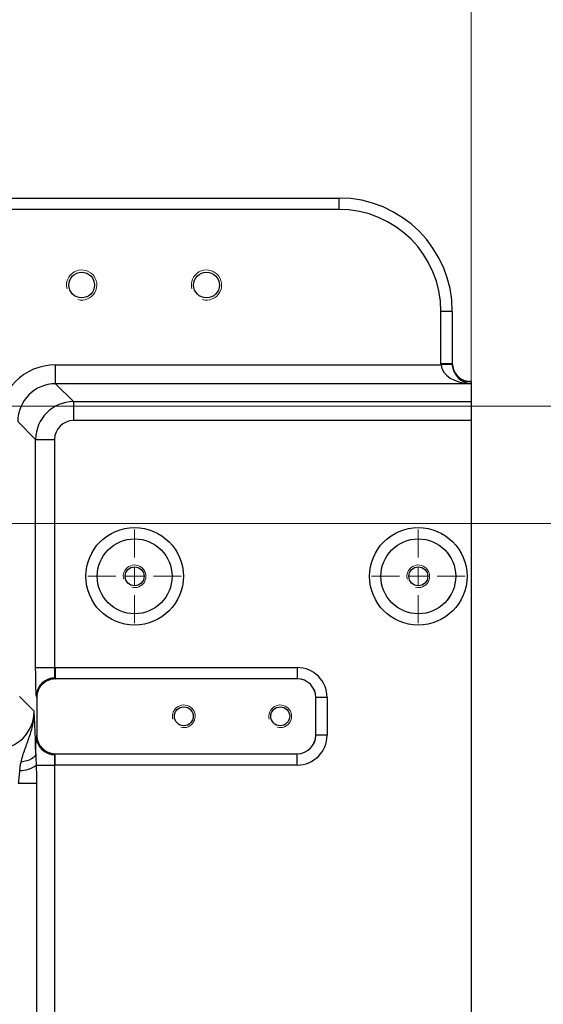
# Model space of a CAD drawing. Header units: millimetres. Extents: x -7 to 844, y 0 to 594.
# Tile 133 of 137: x 675 to 703, y 463 to 515. Entities that reach past the tile are written whole.
import ezdxf

# ---------------------------------------------------------------- set-up
doc = ezdxf.new("R2010")
doc.units = ezdxf.units.MM
doc.styles.add('SLDTEXTSTYLE3', font='HYSWLONGFANGSONG.TTF')
doc.dimstyles.new('SLDDIMSTYLE10', dxfattribs={"dimtxt": 9.875366, "dimasz": 4.884615, "dimexe": 0, "dimexo": 0.0625, "dimgap": 2.468842, "dimtad": 2, "dimlfac": 5, "dimrnd": 1e-09, "dimzin": 12, "dimdsep": 46, "dimtxsty": 'SLDTEXTSTYLE3', "dimsah": 1, "dimcen": 0.09, "dimadec": 0, "dimazin": 3, "dimtfac": 1, "dimtdec": 3, "dimtmove": 0, "dimatfit": 0, "dimfxl": 1, "dimfrac": 2, "dimtolj": 1, "dimtzin": 12, "dimarcsym": 0})
doc.dimstyles.new('SLDDIMSTYLE11', dxfattribs={"dimtxt": 9.875366, "dimasz": 4.884615, "dimexe": 0, "dimexo": 0.0625, "dimgap": 2.468842, "dimtad": 2, "dimlfac": 5, "dimrnd": 1e-09, "dimzin": 12, "dimdsep": 46, "dimtxsty": 'SLDTEXTSTYLE3', "dimsah": 1, "dimcen": 0.09, "dimadec": 0, "dimazin": 3, "dimtfac": 1, "dimtdec": 3, "dimtofl": 0, "dimtmove": 0, "dimatfit": 3, "dimfxl": 1, "dimfrac": 2, "dimtolj": 1, "dimtzin": 12, "dimarcsym": 0})

# ---------------------------------------------------------------- blocks, each defined once
blk = doc.blocks.new('_D_31')
at = {"color": 7, "linetype": 'Continuous', "lineweight": 18}
for p, q in [((606.057, 486.792), (606.057, 553.392)), ((699.057, 494.026), (699.057, 553.392)), ((606.057, 552.392), (699.057, 552.392))]:
    blk.add_line(p, q, dxfattribs=at)
for points in [[(606.057, 552.392), (610.942, 551.64), (610.942, 553.143)], [(699.057, 552.392), (694.173, 553.143), (694.173, 551.64)]]:
    blk.add_solid(points, dxfattribs=at)
at = {"color": 7, "linetype": 'Continuous', "lineweight": 18, "insert": (646.075, 564.329), "char_height": 9.2604, "attachment_point": 1, "style": 'SLDTEXTSTYLE3'}
blk.add_mtext('465', dxfattribs=at)
blk = doc.blocks.new('_D_36')
at = {"color": 7, "linetype": 'Continuous', "lineweight": 18}
for p, q in [((736.293, 494.792), (736.293, 510.989)), ((659.307, 494.792), (737.293, 494.792)), ((736.293, 488.592), (736.293, 494.792)), ((657.107, 488.592), (737.293, 488.592)), ((736.293, 488.592), (736.293, 479.198))]:
    blk.add_line(p, q, dxfattribs=at)
for points in [[(736.293, 494.792), (737.045, 499.676), (735.542, 499.676)], [(736.293, 488.592), (735.542, 483.707), (737.045, 483.707)]]:
    blk.add_solid(points, dxfattribs=at)
at = {"color": 7, "linetype": 'Continuous', "lineweight": 18, "insert": (724.356, 502.346), "char_height": 9.2604, "attachment_point": 1, "rotation": 90, "style": 'SLDTEXTSTYLE3'}
blk.add_mtext('31', dxfattribs=at)
blk = doc.blocks.new('_D_37')
at = {"color": 7, "linetype": 'Continuous', "lineweight": 18}
for p, q in [((657.107, 488.592), (737.293, 488.592)), ((736.293, 443.792), (736.293, 488.592)), ((649.057, 443.792), (737.293, 443.792))]:
    blk.add_line(p, q, dxfattribs=at)
for points in [[(736.293, 488.592), (735.542, 483.707), (737.045, 483.707)], [(736.293, 443.792), (737.045, 448.676), (735.542, 448.676)]]:
    blk.add_solid(points, dxfattribs=at)
at = {"color": 7, "linetype": 'Continuous', "lineweight": 18, "insert": (724.356, 459.709), "char_height": 9.2604, "attachment_point": 1, "rotation": 90, "style": 'SLDTEXTSTYLE3'}
blk.add_mtext('224', dxfattribs=at)
blk = doc.blocks.new('SW_CENTERMARKSYMBOL_8')
at = {"color": 0, "linetype": 'Continuous', "lineweight": 18}
for p, q in [((0, 1), (0, 2.48)), ((-1, 0), (-2.48, 0)), ((0, 0), (-0.5, 0)), ((0, 0), (0, 0.5)), ((0, 0), (0, -0.5)), ((0, 0), (0.5, 0)), ((1, 0), (2.48, 0)), ((0, -1), (0, -2.48))]:
    blk.add_line(p, q, dxfattribs=at)
blk = doc.blocks.new('SW_CENTERMARKSYMBOL_9')
at = {"color": 0, "linetype": 'Continuous', "lineweight": 18}
for p, q in [((0, 1), (0, 2.48)), ((-1, 0), (-2.48, 0)), ((0, 0), (-0.5, 0)), ((0, 0), (0, 0.5)), ((0, 0), (0, -0.5)), ((0, 0), (0.5, 0)), ((1, 0), (2.48, 0)), ((0, -1), (0, -2.48))]:
    blk.add_line(p, q, dxfattribs=at)

msp = doc.modelspace()

# ---------------------------------------------------------------- linework, layer by layer
at = {"color": 7, "linetype": 'Continuous', "lineweight": 25}
for p, q in [((673.057166, 505.79157), (692.057166, 505.79157)), ((692.057166, 505.79157), (692.057166, 505.19157)), ((692.057166, 505.19157), (673.057166, 505.19157)), ((697.457166, 497.025835), (697.457166, 499.79157)), ((698.057166, 499.79157), (697.457166, 499.79157)), ((698.057166, 499.79157), (698.057166, 497.025835)), ((677.076947, 495.97057), (677.076947, 496.969961)), ((677.076947, 496.969961), (697.45814, 496.969961)), ((698.057166, 497.025835), (697.457166, 497.025835)), ((698.057775, 496.990888), (697.45814, 496.969961)), ((698.854559, 496.105833), (698.95405, 496.088082)), ((699.057166, 496.088082), (698.95405, 496.088082)), ((699.057166, 496.088082), (699.057166, 496.068349)), ((699.057166, 496.068349), (699.057166, 495.97057)), ((677.076947, 495.97057), (678.022245, 495.025272)), ((699.057166, 495.97057), (677.076947, 495.97057)), ((699.057166, 495.97057), (699.057166, 495.025272)), ((678.022245, 495.025272), (678.022245, 494.025881)), ((678.022245, 495.025272), (699.057166, 495.025272)), ((699.057166, 495.025272), (699.057166, 494.025881)), ((676.023464, 493.026491), (675.078165, 493.971789)), ((699.057166, 494.025881), (678.022245, 494.025881)), ((699.057166, 494.025881), (699.057166, 393.557259)), ((676.023464, 480.970611), (676.023464, 493.026491)), ((676.023464, 493.026491), (677.022854, 493.026491)), ((677.022854, 493.026491), (677.022854, 480.970611)), ((676.023464, 480.970611), (677.022854, 480.970611)), ((677.057166, 480.970983), (689.857166, 480.970983)), ((677.057166, 480.970983), (677.057166, 480.417461)), ((689.857166, 480.970983), (689.857166, 480.371349)), ((677.057166, 480.370779), (677.057166, 480.370618)), ((689.857166, 480.370618), (677.057166, 480.370618)), ((689.857166, 480.371349), (677.076778, 480.371349)), ((689.857166, 480.371349), (689.857166, 480.370618)), ((675.167741, 479.430888), (675.940873, 478.657756)), ((676.078118, 479.371364), (676.078118, 477.411776)), ((690.836213, 477.39157), (690.836213, 479.39157)), ((690.836944, 479.39157), (690.836213, 479.39157)), ((690.836944, 477.39157), (690.836944, 479.39157)), ((691.436579, 479.39157), (690.836944, 479.39157)), ((691.436579, 479.39157), (691.436579, 477.39157)), ((690.836944, 477.39157), (690.836213, 477.39157)), ((691.436579, 477.39157), (690.836944, 477.39157)), ((677.057166, 476.412523), (689.857166, 476.412523)), ((677.057166, 476.412362), (677.057166, 476.412523)), ((677.057166, 475.812157), (677.057166, 476.365679)), ((677.076778, 476.411791), (689.857166, 476.411791)), ((689.857166, 476.411791), (689.857166, 476.412523)), ((689.857166, 475.812157), (689.857166, 476.411791)), ((676.04854, 475.81253), (677.022854, 475.81253)), ((677.022854, 475.81253), (677.022854, 411.770611)), ((689.857166, 475.812157), (677.057166, 475.812157)), ((676.068915, 474.835968), (675.114976, 474.835968)), ((676.068915, 474.835968), (676.068915, 411.770611))]:
    msp.add_line(p, q, dxfattribs=at)
at = {"color": 7, "linetype": 'Continuous', "lineweight": 25, "flags": 128}
msp.add_lwpolyline([(676.027684, 476.422653), (676.009099, 476.345824), (675.963959, 476.271074), (675.893487, 476.200428), (675.79959, 476.135799), (675.684811, 476.078936), (675.552257, 476.031379), (675.405517, 475.994416), (675.248564, 475.969047)], dxfattribs=at)
at = {"color": 7, "linetype": 'Continuous', "lineweight": 25}
for centre, radius in [((678.457166, 501.19157), 0.68), ((685.057166, 501.19157), 0.68), ((681.257166, 485.79157), 2.579413), ((696.257166, 485.79157), 2.579413), ((681.257166, 485.79157), 1.979779), ((681.257166, 485.79157), 1.979048), ((696.257166, 485.79157), 1.979779), ((696.257166, 485.79157), 1.979048), ((681.257166, 485.79157), 0.5), ((696.257166, 485.79157), 0.5), ((683.857166, 478.39157), 0.5), ((688.957166, 478.39157), 0.5)]:
    msp.add_circle(centre, radius, dxfattribs=at)
for centre, radius, start, end in [((692.057166, 499.79157), 6, 0, 90), ((692.057166, 499.79157), 5.4, 0, 90), ((699.056861, 497.068044), 0.999696, 180.0174622, 270.0174515), ((678.023464, 493.025272), 2.000001, 90.0349137, 179.9650863), ((677.057166, 479.39157), 1.579413, 90, 91.2447933), ((689.857166, 479.39157), 1.579413, 0, 90), ((677.034965, 479.438919), 0.978794, 88.7003416, 176.7198045), ((677.057166, 479.39157), 0.979048, 90, 90.3660406), ((689.857166, 479.39157), 0.979779, 0, 90), ((689.857166, 479.39157), 0.979048, 0, 90), ((689.857166, 477.39157), 0.979048, 270, 0), ((689.857166, 477.39157), 0.979779, 270, 0), ((689.857166, 477.39157), 1.579413, 270, 0), ((677.034965, 477.344221), 0.978794, 183.2801955, 271.2996584), ((677.057166, 477.39157), 0.979048, 269.6339594, 270), ((675.195409, 476.92334), 1.400619, 269.7561582, 307.5251999), ((677.057166, 477.39157), 1.579413, 268.7552067, 270)]:
    msp.add_arc(centre, radius, start, end, dxfattribs=at)
at = {"color": 7, "linetype": 'Continuous', "lineweight": 18}
for centre, radius in [((678.457166, 501.19157), 0.8), ((685.057166, 501.19157), 0.8), ((681.257166, 485.79157), 0.6), ((696.257166, 485.79157), 0.6), ((683.857166, 478.39157), 0.6), ((688.957166, 478.39157), 0.6)]:
    msp.add_arc(centre, radius, 255, 195, dxfattribs=at)
at = {"color": 7, "linetype": 'Continuous', "lineweight": 25}
for centre, major_axis, ratio, start_param, end_param in [((677.080603, 493.968133), (2.123906, -2.123906), 0.998782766, 2.356803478, 3.926381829), ((699.057166, 497.025835), (0, -1.600975), 0.999390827, 4.71238898, 4.747295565), ((699.057166, 496.969961), (1.599602, -0.057184), 0.624132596, 3.198807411, 4.734697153), ((699.057166, 497.025835), (0, 1.001341), 0.998661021, 1.570796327, 1.605702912), ((699.057166, 496.969961), (-0.720701, 0.733067), 0.945678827, 0.800889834, 2.336779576), ((697.457166, 496.068349), (1.6, 0), 0.034920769, 0, 0.360976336), ((677.080603, 493.968133), (-1.41766, 1.41766), 0.99756923, 5.498396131, 7.067974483), ((678.023464, 493.025272), (0.707969, -0.707969), 0.998782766, 2.356803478, 3.926381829), ((677.078728, 480.970983), (0, 0.6), 0.093122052, 2.745399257, 3.106686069), ((676.079337, 480.970983), (0, 1.6), 0.034920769, 2.745399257, 3.119778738), ((673.937216, 478.662631), (1.419382, -1.419382), 0.996358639, 5.498396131, 7.067974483), ((676.079337, 475.812157), (0, 1.6), 0.034920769, 0.021813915, 0.396193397), ((677.078728, 475.812157), (0, 0.6), 0.093122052, 0.034906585, 0.396193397)]:
    msp.add_ellipse(centre, major_axis=major_axis, ratio=ratio, start_param=start_param, end_param=end_param, dxfattribs=at)
for points, knots in [([(698.871733, 496.09074), (698.872567, 496.090656), (698.877497, 496.090159), (698.860188, 496.092191), (698.812449, 496.101358), (698.720635, 496.126228), (698.593114, 496.178939), (698.448181, 496.26893), (698.305117, 496.398972), (698.179334, 496.572027), (698.089347, 496.782818), (698.058988, 496.954793), (698.05744, 497.050722), (698.057166, 497.067739)], [0, 0, 0, 0, 0.014080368, 0.083234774, 0.140602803, 0.208337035, 0.305515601, 0.414132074, 0.53575395, 0.672201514, 0.817823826, 0.967682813, 1, 1, 1, 1]), ([(676.057775, 479.494925), (676.055232, 479.525383), (676.052782, 479.560965), (676.048067, 479.642499), (676.04583, 479.688001), (676.041636, 479.787216), (676.039671, 479.841063), (676.036007, 479.957368), (676.034307, 480.020099), (676.031288, 480.150206), (676.029953, 480.21803), (676.027631, 480.359199), (676.026637, 480.433182), (676.024263, 480.658558), (676.023464, 480.812635), (676.023464, 480.970611)], [0, 0, 0, 0, 0.125, 0.125, 0.25, 0.25, 0.375, 0.375, 0.5, 0.5, 0.625, 0.625, 0.75, 0.75, 1, 1, 1, 1]), ([(677.022854, 480.970611), (677.020686, 480.910671), (677.018739, 480.852215), (677.016012, 480.766719), (677.015141, 480.738697), (677.013543, 480.685234), (677.012806, 480.659555), (677.01158, 480.610316), (677.011079, 480.586599), (677.010773, 480.542782), (677.010916, 480.522533), (677.013277, 480.48538), (677.015304, 480.468296), (677.027045, 480.438679), (677.037472, 480.426374), (677.057166, 480.417461)], [0, 0, 0, 0, 0.25, 0.25, 0.375, 0.375, 0.5, 0.5, 0.625, 0.625, 0.75, 0.75, 0.875, 0.875, 1, 1, 1, 1]), ([(677.050911, 480.370598), (676.986069, 480.368799), (676.922459, 480.360801), (676.797606, 480.332905), (676.735757, 480.312717), (676.617738, 480.261048), (676.561887, 480.229869), (676.456419, 480.156964), (676.406472, 480.114765), (676.316969, 480.022924), (676.276912, 479.973058), (676.223961, 479.89226), (676.207451, 479.864188), (676.177525, 479.807137), (676.164026, 479.778057), (676.127829, 479.689192), (676.10939, 479.627795), (676.084375, 479.500516), (676.078118, 479.436233), (676.078118, 479.371364)], [0, 0, 0, 0, 0.125, 0.125, 0.25, 0.25, 0.375, 0.375, 0.5, 0.5, 0.625, 0.625, 0.6875, 0.6875, 0.75, 0.75, 0.875, 0.875, 1, 1, 1, 1]), ([(677.057166, 480.370779), (677.062978, 480.370948), (677.068791, 480.371117), (677.074605, 480.371286), (677.075329, 480.371307), (677.076053, 480.371328), (677.076778, 480.371349)], [0, 0, 0, 0, 0.0001135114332, 0.0001135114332, 0.0001135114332, 0.0001276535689, 0.0001276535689, 0.0001276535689, 0.0001276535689]), ([(675.248564, 475.969047), (675.278265, 476.088411), (675.310464, 476.204272), (675.379583, 476.430985), (675.416453, 476.541632), (675.531034, 476.868128), (675.613289, 477.07961), (675.763457, 477.511557), (675.830739, 477.732564), (675.899168, 478.074355), (675.916654, 478.190023), (675.933177, 478.364798), (675.937082, 478.423312), (675.940409, 478.511162), (675.941098, 478.540468), (675.941625, 478.599109), (675.941458, 478.628679), (675.940873, 478.657756)], [0, 0, 0, 0, 0.125, 0.125, 0.25, 0.25, 0.5, 0.5, 0.75, 0.75, 0.875, 0.875, 0.9375, 0.9375, 0.96875, 0.96875, 1, 1, 1, 1]), ([(676.027684, 476.422653), (676.025379, 476.547198), (676.02283, 476.667924), (676.017266, 476.902112), (676.014238, 477.015916), (676.004694, 477.340279), (675.997669, 477.536177), (675.986381, 477.806964), (675.982493, 477.893375), (675.974511, 478.059863), (675.970417, 478.139927), (675.962121, 478.294492), (675.957913, 478.369151), (675.951551, 478.478743), (675.949421, 478.514877), (675.94622, 478.568695), (675.945151, 478.586571), (675.943013, 478.622232), (675.941935, 478.640139), (675.940873, 478.657756)], [0, 0, 0, 0, 0.125, 0.125, 0.25, 0.25, 0.5, 0.5, 0.625, 0.625, 0.75, 0.75, 0.875, 0.875, 0.9375, 0.9375, 0.96875, 0.96875, 1, 1, 1, 1]), ([(676.078118, 477.411776), (676.078118, 477.346908), (676.084371, 477.283105), (676.102746, 477.188932), (676.110381, 477.157798), (676.128735, 477.096055), (676.139517, 477.065326), (676.175888, 476.975817), (676.205571, 476.919156), (676.275663, 476.811779), (676.316526, 476.760734), (676.405955, 476.668843), (676.454746, 476.627476), (676.56059, 476.554028), (676.617393, 476.522303), (676.79312, 476.445191), (676.921228, 476.41614), (677.050911, 476.412543)], [0, 0, 0, 0, 0.125, 0.125, 0.1875, 0.1875, 0.25, 0.25, 0.375, 0.375, 0.5, 0.5, 0.625, 0.625, 0.75, 0.75, 1, 1, 1, 1]), ([(676.027684, 476.422653), (676.029076, 476.51929), (676.03078, 476.610972), (676.034805, 476.78452), (676.037149, 476.866757), (676.042272, 477.014251), (676.045068, 477.080463), (676.049619, 477.168234), (676.051198, 477.195538), (676.054425, 477.24531), (676.056079, 477.267904), (676.057775, 477.288216)], [0, 0, 0, 0, 0.25, 0.25, 0.5, 0.5, 0.75, 0.75, 0.875, 0.875, 1, 1, 1, 1]), ([(676.027684, 476.422653), (676.028225, 476.321311), (676.032516, 476.21949), (676.041026, 476.015811), (676.04536, 475.913978), (676.04854, 475.81253)], [0, 0, 0, 0, 0.5, 0.5, 1, 1, 1, 1]), ([(677.057166, 476.365679), (677.037475, 476.356768), (677.027089, 476.344536), (677.015309, 476.314894), (677.013283, 476.297823), (677.010917, 476.26067), (677.010773, 476.24042), (677.011077, 476.196602), (677.011579, 476.172882), (677.012805, 476.123637), (677.013542, 476.097955), (677.015139, 476.044484), (677.016011, 476.016458), (677.018738, 475.930948), (677.020686, 475.872481), (677.022854, 475.81253)], [0, 0, 0, 0, 0.125, 0.125, 0.25, 0.25, 0.375, 0.375, 0.5, 0.5, 0.625, 0.625, 0.75, 0.75, 1, 1, 1, 1]), ([(677.057166, 476.412362), (677.062978, 476.412193), (677.068791, 476.412024), (677.074605, 476.411855), (677.075329, 476.411834), (677.076053, 476.411813), (677.076778, 476.411791)], [0, 0, 0, 0, 0.0001135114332, 0.0001135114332, 0.0001135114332, 0.0001276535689, 0.0001276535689, 0.0001276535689, 0.0001276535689]), ([(675.189448, 475.522734), (675.197402, 475.59982), (675.202844, 475.675694), (675.219376, 475.824472), (675.230727, 475.897366), (675.248564, 475.969047)], [0, 0, 0, 0, 0.5, 0.5, 1, 1, 1, 1]), ([(675.114976, 474.835968), (675.130634, 474.952492), (675.143848, 475.068042), (675.16747, 475.297067), (675.17787, 475.410535), (675.189448, 475.522734)], [0, 0, 0, 0, 0.5, 0.5, 1, 1, 1, 1])]:
    msp.add_open_spline(points, degree=3, knots=knots, dxfattribs=at)
for points in [[(677.057166, 480.370779), (677.055177, 480.370721), (677.053071, 480.370661), (677.050911, 480.370598)], [(677.050911, 476.412543), (677.053071, 476.412479), (677.055177, 476.41242), (677.057166, 476.412362)], [(676.04854, 475.81253), (676.060269, 475.48909), (676.068915, 475.163541), (676.068915, 474.835968)]]:
    msp.add_open_spline(points, degree=3, dxfattribs=at)

# ---------------------------------------------------------------- block references
at = {"color": 7, "linetype": 'Continuous', "lineweight": 18}
for name, p in [('SW_CENTERMARKSYMBOL_8', (681.257166, 485.79157)), ('SW_CENTERMARKSYMBOL_9', (696.257166, 485.79157))]:
    msp.add_blockref(name, p, dxfattribs=at)

# ---------------------------------------------------------------- dimensions: what is measured, and where the dimension line sits
dim = msp.add_linear_dim(base=(699.057166, 552.39157), p1=(606.057166, 486.79157), p2=(699.057166, 494.025881), dimstyle='SLDDIMSTYLE11', dxfattribs=at)
dim.commit()
dim.dimension.update_dxf_attribs({"geometry": '_D_31', "text_midpoint": (652.557166, 552.39157), "dimtype": 160})
for base, p1, p2, dimstyle, picture, middle in [((736.293337, 494.79157), (657.107166, 488.59157), (659.307166, 494.79157), 'SLDDIMSTYLE10', '_D_36', (736.293337, 506.667819)), ((736.293337, 488.59157), (649.057166, 443.79157), (657.107166, 488.59157), 'SLDDIMSTYLE11', '_D_37', (736.293337, 466.19157))]:
    dim = msp.add_linear_dim(base=base, p1=p1, p2=p2, angle=90, dimstyle=dimstyle, dxfattribs=at)
    dim.commit()
    dim.dimension.update_dxf_attribs({"geometry": picture, "text_midpoint": middle, "dimtype": 160})

doc.saveas('drawing.dxf')
